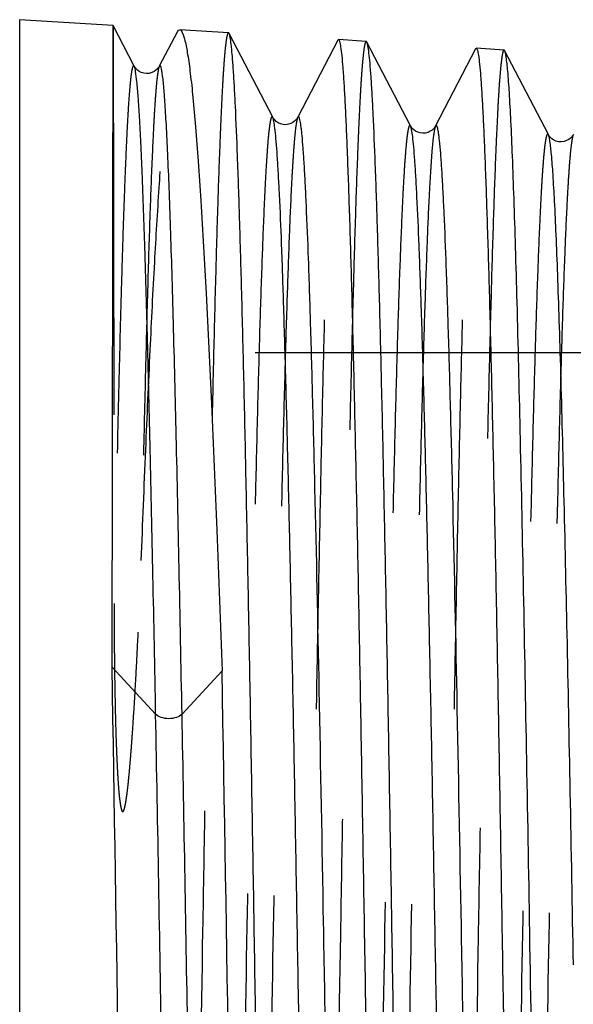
# Model space of a CAD drawing. Header units: millimetres. Extents: x 414 to 586, y 465 to 535.
# Tile 10 of 11: x 542 to 551, y 508 to 525. Entities that reach past the tile are written whole.
import ezdxf

# ---------------------------------------------------------------- set-up
doc = ezdxf.new("R2010")
doc.units = ezdxf.units.MM
doc.header["$LTSCALE"] = 65.185185
doc.linetypes.add('HIDDEN', pattern=[0.2, 0.1, -0.1])
doc.layers.add('KONST.EL_MIT_GEO', color=7, linetype='CONTINUOUS')
doc.layers.add('KURVEN', color=7, linetype='CONTINUOUS')

msp = doc.modelspace()

# ---------------------------------------------------------------- linework, layer by layer
at = {"layer": 'KONST.EL_MIT_GEO', "color": 7, "linetype": 'Continuous'}
for p, q in [((543.466, 524.479), (541.9, 524.576)), ((541.9, 524.576), (541.9, 475.424)), ((543.448, 513.74), (543.466, 524.479)), ((543.82, 523.797), (543.466, 524.479)), ((545.399, 524.358), (544.582, 524.409)), ((544.538, 524.369), (544.24, 523.797)), ((546.141, 522.943), (545.409, 524.348)), ((547.708, 524.214), (547.243, 524.243)), ((547.232, 524.232), (546.56, 522.943)), ((548.45, 522.798), (547.718, 524.203)), ((549.541, 524.088), (548.869, 522.798)), ((550.017, 524.069), (549.552, 524.098)), ((550.759, 522.654), (550.027, 524.059)), ((544.179, 512.952), (543.448, 513.74)), ((545.292, 513.675), (544.621, 512.952))]:
    msp.add_line(p, q, dxfattribs=at)
at = {"layer": 'KONST.EL_MIT_GEO', "color": 8, "linetype": 'HIDDEN'}
for p, q in [((543.466, 524.479), (543.482, 514.802)), ((565.4, 519), (526.6, 519))]:
    msp.add_line(p, q, dxfattribs=at)
at = {"layer": 'KONST.EL_MIT_GEO', "color": 7, "linetype": 'Continuous'}
for points in [[(544.24, 523.797), (544.239, 523.794), (544.232, 523.783), (544.223, 523.77), (544.208, 523.752), (544.184, 523.73), (544.152, 523.708), (544.114, 523.69), (544.071, 523.678), (544.025, 523.674), (543.98, 523.679), (543.938, 523.693), (543.902, 523.712), (543.873, 523.733), (543.853, 523.752), (543.839, 523.769), (543.829, 523.783), (543.822, 523.794), (543.82, 523.797)], [(546.56, 522.943), (546.558, 522.94), (546.552, 522.929), (546.543, 522.916), (546.529, 522.899), (546.507, 522.878), (546.478, 522.857), (546.443, 522.839), (546.403, 522.826), (546.358, 522.819), (546.313, 522.822), (546.271, 522.834), (546.232, 522.851), (546.201, 522.872), (546.179, 522.892), (546.163, 522.909), (546.151, 522.925), (546.144, 522.937), (546.141, 522.943)], [(548.869, 522.798), (548.866, 522.793), (548.859, 522.781), (548.849, 522.767), (548.833, 522.75), (548.81, 522.729), (548.779, 522.708), (548.743, 522.691), (548.702, 522.679), (548.657, 522.675), (548.614, 522.68), (548.572, 522.692), (548.535, 522.711), (548.505, 522.732), (548.484, 522.751), (548.47, 522.768), (548.459, 522.783), (548.452, 522.794), (548.45, 522.798)], [(551.178, 522.654), (551.173, 522.645), (551.165, 522.633), (551.152, 522.616), (551.13, 522.594), (551.101, 522.571), (551.065, 522.552), (551.023, 522.537), (550.975, 522.531), (550.93, 522.534), (550.887, 522.546), (550.848, 522.564), (550.818, 522.585), (550.796, 522.604), (550.781, 522.621), (550.769, 522.636), (550.762, 522.648), (550.759, 522.654)]]:
    msp.add_lwpolyline(points, dxfattribs=at)
for centre, radius, start, end in [((-5301.591, 413.706), 5845.895, 0.8458011, 0.9804853), ((-3247.232, 446.102), 3793.126, 0.814168, 1.020763)]:
    msp.add_arc(centre, radius, start, end, dxfattribs=at)
for points, knots in [([(544.538, 524.369), (544.542, 524.375), (544.551, 524.392), (544.569, 524.41), (544.582, 524.409)], [0, 0, 0, 0, 0.349172, 1, 1, 1, 1]), ([(544.582, 524.409), (544.603, 524.408), (544.643, 524.33), (544.678, 524.199), (544.722, 523.964), (544.764, 523.65), (544.808, 523.245), (544.851, 522.754), (544.895, 522.18), (544.957, 521.251), (545.033, 519.898), (545.12, 518.059), (545.208, 515.952), (545.264, 514.461), (545.292, 513.675)], [0, 0, 0, 0, 0.006062, 0.019528, 0.041072, 0.070754, 0.108513, 0.154235, 0.207761, 0.268906, 0.413128, 0.5848, 0.781388, 1, 1, 1, 1]), ([(545.976, 500), (545.953, 501.555), (545.906, 504.608), (545.837, 509.045), (545.778, 512.561), (545.729, 515.166), (545.694, 516.92), (545.659, 518.517), (545.624, 519.943), (545.589, 521.183), (545.554, 522.227), (545.524, 522.97), (545.499, 523.458), (545.482, 523.744), (545.464, 523.974), (545.448, 524.149), (545.431, 524.267), (545.419, 524.328), (545.409, 524.348)], [0, 0, 0, 0, 0.191537, 0.376, 0.54655, 0.624605, 0.696865, 0.76266, 0.82138, 0.87248, 0.915489, 0.95001, 0.963987, 0.975729, 0.985214, 0.992421, 0.997344, 1, 1, 1, 1]), ([(547.232, 524.232), (547.233, 524.234), (547.235, 524.238), (547.239, 524.243), (547.243, 524.243)], [0, 0, 0, 0, 0.349276, 1, 1, 1, 1]), ([(547.243, 524.243), (547.247, 524.242), (547.255, 524.231), (547.267, 524.192), (547.283, 524.104), (547.3, 523.959), (547.317, 523.754), (547.335, 523.493), (547.352, 523.175), (547.37, 522.801), (547.395, 522.195), (547.426, 521.305), (547.462, 520.085), (547.497, 518.672), (547.533, 517.079), (547.569, 515.323), (547.605, 513.418), (547.64, 511.385), (547.689, 508.473), (547.749, 504.666), (547.796, 501.575), (547.82, 500)], [0, 0, 0, 0, 0.000493, 0.001489, 0.005214, 0.011301, 0.019753, 0.030556, 0.043687, 0.059115, 0.076804, 0.118792, 0.169253, 0.227701, 0.293577, 0.366247, 0.445013, 0.529116, 0.617747, 0.805143, 1, 1, 1, 1]), ([(548.285, 500), (548.262, 501.546), (548.215, 504.58), (548.146, 508.99), (548.087, 512.485), (548.038, 515.074), (548.003, 516.818), (547.968, 518.406), (547.933, 519.823), (547.898, 521.057), (547.863, 522.094), (547.833, 522.833), (547.808, 523.318), (547.791, 523.602), (547.773, 523.831), (547.757, 524.005), (547.74, 524.123), (547.728, 524.184), (547.718, 524.203)], [0, 0, 0, 0, 0.191516, 0.375961, 0.546497, 0.624547, 0.696805, 0.762599, 0.82132, 0.872424, 0.915439, 0.949969, 0.963951, 0.975699, 0.985191, 0.992405, 0.997335, 1, 1, 1, 1]), ([(549.541, 524.088), (549.541, 524.09), (549.544, 524.094), (549.548, 524.098), (549.552, 524.098)], [0, 0, 0, 0, 0.349271, 1, 1, 1, 1]), ([(549.552, 524.098), (549.556, 524.098), (549.564, 524.087), (549.576, 524.048), (549.592, 523.961), (549.609, 523.816), (549.626, 523.612), (549.644, 523.353), (549.661, 523.037), (549.679, 522.666), (549.704, 522.062), (549.735, 521.178), (549.771, 519.965), (549.806, 518.561), (549.842, 516.978), (549.878, 515.231), (549.914, 513.338), (549.949, 511.317), (549.998, 508.423), (550.058, 504.638), (550.105, 501.566), (550.129, 500)], [0, 0, 0, 0, 0.000494, 0.001492, 0.005217, 0.011305, 0.019758, 0.030562, 0.043693, 0.059121, 0.07681, 0.118799, 0.169259, 0.227708, 0.293583, 0.366253, 0.445018, 0.52912, 0.61775, 0.805145, 1, 1, 1, 1]), ([(550.448, 509.302), (550.431, 510.326), (550.396, 512.289), (550.344, 515.088), (550.292, 517.578), (550.248, 519.437), (550.211, 520.732), (550.186, 521.547), (550.16, 522.252), (550.135, 522.843), (550.109, 523.318), (550.087, 523.639), (550.068, 523.835), (550.056, 523.937), (550.043, 524.009), (550.034, 524.046), (550.027, 524.059)], [0, 0, 0, 0, 0.207995, 0.398854, 0.568687, 0.714018, 0.776548, 0.831883, 0.879742, 0.919883, 0.952104, 0.976248, 0.985257, 0.992213, 0.997117, 1, 1, 1, 1]), ([(544.179, 512.952), (544.165, 513.724), (544.136, 515.195), (544.091, 517.278), (544.047, 519.108), (544.003, 520.657), (543.965, 521.762), (543.933, 522.491), (543.912, 522.915), (543.889, 523.256), (543.87, 523.513), (543.847, 523.683), (543.834, 523.771), (543.82, 523.797)], [0, 0, 0, 0, 0.213543, 0.406435, 0.575846, 0.719315, 0.834807, 0.881546, 0.92073, 0.952232, 0.975964, 0.991872, 1, 1, 1, 1]), ([(544.621, 512.952), (544.605, 513.769), (544.575, 515.32), (544.528, 517.506), (544.487, 519.153), (544.454, 520.317), (544.431, 521.066), (544.407, 521.729), (544.384, 522.302), (544.363, 522.722), (544.347, 523.012), (544.335, 523.195), (544.324, 523.353), (544.312, 523.488), (544.3, 523.599), (544.289, 523.684), (544.277, 523.75), (544.269, 523.784), (544.254, 523.814), (544.243, 523.802), (544.24, 523.797)], [0, 0, 0, 0, 0.225399, 0.427391, 0.602642, 0.679325, 0.748293, 0.809273, 0.862029, 0.906358, 0.925312, 0.942102, 0.956713, 0.969136, 0.979363, 0.98739, 0.993224, 0.996896, 0.998571, 1, 1, 1, 1]), ([(547.295, 477.13), (547.293, 477.126), (547.288, 477.116), (547.273, 477.124), (547.267, 477.144), (547.257, 477.175), (547.249, 477.22), (547.24, 477.279), (547.231, 477.351), (547.219, 477.475), (547.203, 477.663), (547.185, 477.93), (547.168, 478.25), (547.142, 478.781), (547.111, 479.571), (547.076, 480.665), (547.04, 481.946), (546.99, 483.989), (546.929, 486.904), (546.859, 490.751), (546.788, 494.955), (546.717, 499.354), (546.647, 503.779), (546.576, 508.059), (546.516, 511.461), (546.467, 513.987), (546.431, 515.692), (546.395, 517.247), (546.359, 518.636), (546.324, 519.846), (546.289, 520.865), (546.258, 521.59), (546.232, 522.068), (546.215, 522.348), (546.197, 522.574), (546.18, 522.746), (546.163, 522.862), (546.151, 522.923), (546.141, 522.943)], [0, 0, 0, 0, 0.000301, 0.000511, 0.000935, 0.00164, 0.002637, 0.003929, 0.005518, 0.007403, 0.01206, 0.017892, 0.024884, 0.033022, 0.052652, 0.076594, 0.104617, 0.136452, 0.210294, 0.295278, 0.388135, 0.485294, 0.58302, 0.677561, 0.765285, 0.805526, 0.842829, 0.876837, 0.907222, 0.933693, 0.955998, 0.973923, 0.981189, 0.9873, 0.992243, 0.996008, 0.99859, 1, 1, 1, 1]), ([(547.714, 477.13), (547.704, 477.149), (547.693, 477.21), (547.675, 477.327), (547.658, 477.5), (547.64, 477.726), (547.623, 478.006), (547.597, 478.486), (547.566, 479.213), (547.531, 480.235), (547.495, 481.447), (547.46, 482.839), (547.424, 484.396), (547.388, 486.104), (547.339, 488.634), (547.278, 492.038), (547.208, 496.321), (547.137, 500.746), (547.066, 505.144), (546.996, 509.345), (546.925, 513.187), (546.865, 516.097), (546.814, 518.137), (546.779, 519.415), (546.744, 520.507), (546.713, 521.295), (546.687, 521.825), (546.67, 522.144), (546.652, 522.41), (546.637, 522.598), (546.624, 522.721), (546.615, 522.794), (546.606, 522.852), (546.598, 522.897), (546.588, 522.928), (546.582, 522.948), (546.567, 522.956), (546.562, 522.947), (546.56, 522.943)], [0, 0, 0, 0, 0.001414, 0.004004, 0.00778, 0.012737, 0.018865, 0.026151, 0.044122, 0.066481, 0.093011, 0.123458, 0.157527, 0.194891, 0.235189, 0.323008, 0.417606, 0.515345, 0.612471, 0.705253, 0.790132, 0.863851, 0.895624, 0.923588, 0.947475, 0.967058, 0.975175, 0.98215, 0.987967, 0.992613, 0.994494, 0.996079, 0.997369, 0.998364, 0.999067, 0.999491, 0.999701, 1, 1, 1, 1]), ([(549.604, 477.274), (549.602, 477.27), (549.598, 477.261), (549.582, 477.268), (549.576, 477.288), (549.566, 477.319), (549.558, 477.363), (549.549, 477.421), (549.54, 477.493), (549.528, 477.616), (549.512, 477.803), (549.494, 478.068), (549.477, 478.386), (549.451, 478.913), (549.42, 479.698), (549.385, 480.785), (549.349, 482.057), (549.299, 484.087), (549.238, 486.983), (549.168, 490.806), (549.097, 494.983), (549.026, 499.354), (548.956, 503.751), (548.885, 508.005), (548.825, 511.385), (548.776, 513.896), (548.74, 515.591), (548.704, 517.136), (548.669, 518.516), (548.633, 519.719), (548.598, 520.732), (548.567, 521.453), (548.541, 521.928), (548.524, 522.206), (548.506, 522.431), (548.489, 522.602), (548.472, 522.718), (548.46, 522.779), (548.45, 522.798)], [0, 0, 0, 0, 0.000304, 0.000514, 0.000937, 0.001639, 0.002634, 0.003924, 0.005511, 0.007394, 0.012047, 0.017874, 0.024862, 0.032995, 0.052616, 0.07655, 0.104566, 0.136393, 0.210223, 0.295197, 0.388048, 0.485204, 0.58293, 0.677474, 0.765207, 0.805453, 0.842762, 0.876775, 0.907167, 0.933647, 0.955959, 0.973894, 0.981164, 0.98728, 0.992227, 0.995997, 0.998584, 1, 1, 1, 1]), ([(550.023, 477.274), (550.013, 477.293), (550.001, 477.354), (549.984, 477.471), (549.967, 477.642), (549.949, 477.868), (549.932, 478.146), (549.906, 478.623), (549.875, 479.346), (549.84, 480.361), (549.804, 481.567), (549.768, 482.95), (549.733, 484.498), (549.697, 486.195), (549.648, 488.709), (549.587, 492.092), (549.517, 496.348), (549.446, 500.746), (549.375, 505.115), (549.305, 509.289), (549.234, 513.108), (549.173, 515.999), (549.123, 518.026), (549.088, 519.295), (549.053, 520.38), (549.022, 521.163), (548.996, 521.689), (548.979, 522.006), (548.961, 522.27), (548.946, 522.457), (548.933, 522.579), (548.924, 522.651), (548.915, 522.709), (548.907, 522.754), (548.897, 522.784), (548.891, 522.804), (548.876, 522.812), (548.871, 522.802), (548.869, 522.798)], [0, 0, 0, 0, 0.00142, 0.004015, 0.007795, 0.012757, 0.01889, 0.026179, 0.04416, 0.066526, 0.093064, 0.123517, 0.157593, 0.194962, 0.235264, 0.323089, 0.417689, 0.515428, 0.612549, 0.705324, 0.790192, 0.8639, 0.895666, 0.923623, 0.947503, 0.967079, 0.975192, 0.982164, 0.987977, 0.992619, 0.994499, 0.996082, 0.99737, 0.998363, 0.999066, 0.999488, 0.999699, 1, 1, 1, 1]), ([(551.179, 508.759), (551.162, 509.721), (551.129, 511.567), (551.077, 514.199), (551.025, 516.541), (550.981, 518.29), (550.944, 519.509), (550.918, 520.278), (550.892, 520.942), (550.867, 521.5), (550.841, 521.949), (550.816, 522.285), (550.795, 522.495), (550.775, 522.605), (550.765, 522.641), (550.759, 522.654)], [0, 0, 0, 0, 0.207658, 0.398247, 0.567896, 0.713143, 0.775673, 0.831037, 0.878957, 0.919189, 0.951533, 0.975833, 0.991984, 0.996998, 1, 1, 1, 1]), ([(544.621, 512.952), (544.597, 512.926), (544.522, 512.889), (544.4, 512.87), (544.278, 512.889), (544.203, 512.926), (544.179, 512.952)], [0, 0, 0, 0, 0.225602, 0.5, 0.774398, 1, 1, 1, 1]), ([(544.986, 476.985), (544.984, 476.98), (544.971, 476.968), (544.956, 477.003), (544.947, 477.041), (544.934, 477.115), (544.922, 477.212), (544.909, 477.337), (544.897, 477.488), (544.884, 477.666), (544.872, 477.871), (544.854, 478.195), (544.833, 478.664), (544.808, 479.302), (544.783, 480.038), (544.758, 480.868), (544.723, 482.151), (544.68, 483.957), (544.63, 486.342), (544.581, 488.985), (544.531, 491.836), (544.463, 495.894), (544.381, 501.064), (544.284, 507.112), (544.215, 511.066), (544.179, 512.952)], [0, 0, 0, 0, 0.000459, 0.001036, 0.002298, 0.004295, 0.007032, 0.010512, 0.014732, 0.019688, 0.025374, 0.031784, 0.046746, 0.064506, 0.084978, 0.108069, 0.133668, 0.1919, 0.258578, 0.332446, 0.412116, 0.496087, 0.670568, 0.842832, 1, 1, 1, 1]), ([(545.405, 476.985), (545.4, 476.997), (545.391, 477.03), (545.372, 477.129), (545.352, 477.318), (545.328, 477.619), (545.305, 478.021), (545.281, 478.52), (545.256, 479.115), (545.232, 479.803), (545.198, 480.897), (545.156, 482.472), (545.108, 484.588), (545.06, 486.979), (545.011, 489.601), (544.963, 492.409), (544.897, 496.377), (544.818, 501.409), (544.723, 507.285), (544.656, 511.121), (544.621, 512.952)], [0, 0, 0, 0, 0.001067, 0.002825, 0.008441, 0.01686, 0.028049, 0.041962, 0.058537, 0.077702, 0.099372, 0.149829, 0.209012, 0.275867, 0.349206, 0.427723, 0.510022, 0.680079, 0.847346, 1, 1, 1, 1]), ([(550.594, 500), (550.582, 500.795), (550.534, 503.895), (550.486, 506.996), (550.448, 509.302)], [0, 0, 0, 0, 0.25624, 1, 1, 1, 1])]:
    msp.add_open_spline(points, degree=3, knots=knots, dxfattribs=at)
at = {"layer": 'KONST.EL_MIT_GEO', "color": 8, "linetype": 'HIDDEN'}
for points, knots in [([(543.938, 515.524), (543.962, 516.142), (544.009, 517.317), (544.083, 518.982), (544.157, 520.445), (544.231, 521.692), (544.304, 522.709), (544.368, 523.407), (544.422, 523.843), (544.458, 524.076), (544.494, 524.245), (544.521, 524.336), (544.538, 524.369)], [0, 0, 0, 0, 0.209148, 0.397563, 0.563248, 0.704464, 0.819731, 0.907865, 0.941482, 0.968034, 0.987509, 1, 1, 1, 1]), ([(545.399, 524.358), (545.395, 524.358), (545.386, 524.347), (545.374, 524.31), (545.358, 524.223), (545.342, 524.078), (545.324, 523.874), (545.307, 523.614), (545.289, 523.296), (545.271, 522.921), (545.246, 522.313), (545.215, 521.42), (545.18, 520.195), (545.144, 518.776), (545.108, 517.176), (545.073, 515.41), (545.037, 513.496), (545.001, 511.452), (544.952, 508.523), (544.892, 504.694), (544.845, 501.585), (544.822, 500)], [0, 0, 0, 0, 0.000463, 0.001419, 0.005062, 0.011075, 0.019459, 0.030201, 0.043277, 0.058657, 0.076304, 0.118228, 0.168648, 0.227077, 0.292954, 0.365644, 0.444448, 0.528605, 0.617306, 0.804891, 1, 1, 1, 1]), ([(546.665, 500), (546.689, 501.548), (546.735, 504.586), (546.804, 509.002), (546.863, 512.5), (546.912, 515.092), (546.947, 516.838), (546.982, 518.428), (547.017, 519.847), (547.052, 521.081), (547.086, 522.121), (547.117, 522.86), (547.142, 523.346), (547.159, 523.63), (547.176, 523.86), (547.193, 524.034), (547.21, 524.152), (547.222, 524.213), (547.232, 524.232)], [0, 0, 0, 0, 0.191547, 0.375984, 0.5465, 0.624541, 0.696791, 0.762581, 0.821301, 0.872408, 0.915427, 0.949962, 0.963946, 0.975697, 0.98519, 0.992406, 0.997336, 1, 1, 1, 1]), ([(547.708, 524.214), (547.704, 524.214), (547.695, 524.203), (547.683, 524.166), (547.667, 524.079), (547.651, 523.936), (547.633, 523.733), (547.616, 523.474), (547.598, 523.158), (547.58, 522.786), (547.555, 522.181), (547.524, 521.293), (547.489, 520.076), (547.453, 518.665), (547.417, 517.074), (547.381, 515.319), (547.346, 513.416), (547.31, 511.384), (547.261, 508.473), (547.201, 504.666), (547.154, 501.576), (547.131, 500)], [0, 0, 0, 0, 0.000465, 0.001421, 0.005065, 0.011078, 0.019463, 0.030204, 0.04328, 0.05866, 0.076308, 0.118232, 0.168651, 0.22708, 0.292957, 0.365647, 0.444449, 0.528607, 0.617308, 0.804891, 1, 1, 1, 1]), ([(548.974, 500), (548.998, 501.538), (549.044, 504.558), (549.113, 508.947), (549.172, 512.425), (549.221, 515.001), (549.256, 516.737), (549.291, 518.317), (549.326, 519.727), (549.361, 520.955), (549.395, 521.988), (549.426, 522.723), (549.451, 523.206), (549.468, 523.489), (549.485, 523.717), (549.502, 523.891), (549.519, 524.008), (549.531, 524.069), (549.541, 524.088)], [0, 0, 0, 0, 0.191526, 0.375944, 0.546446, 0.624483, 0.69673, 0.76252, 0.821241, 0.872351, 0.915377, 0.949921, 0.96391, 0.975667, 0.985166, 0.992389, 0.997327, 1, 1, 1, 1]), ([(550.017, 524.069), (550.013, 524.069), (550.004, 524.059), (549.993, 524.022), (549.977, 523.936), (549.961, 523.793), (549.943, 523.592), (549.925, 523.334), (549.908, 523.02), (549.89, 522.65), (549.864, 522.049), (549.834, 521.166), (549.798, 519.956), (549.762, 518.554), (549.726, 516.973), (549.691, 515.228), (549.655, 513.336), (549.619, 511.316), (549.57, 508.423), (549.51, 504.638), (549.463, 501.566), (549.439, 500)], [0, 0, 0, 0, 0.000466, 0.001422, 0.005066, 0.01108, 0.019464, 0.030206, 0.043282, 0.058662, 0.07631, 0.118234, 0.168652, 0.227081, 0.292958, 0.365647, 0.44445, 0.528607, 0.617308, 0.804891, 1, 1, 1, 1]), ([(543.82, 523.797), (543.818, 523.802), (543.81, 523.813), (543.793, 523.791), (543.787, 523.763), (543.775, 523.711), (543.766, 523.641), (543.755, 523.55), (543.745, 523.44), (543.73, 523.253), (543.711, 522.971), (543.691, 522.575), (543.67, 522.103), (543.649, 521.556), (543.628, 520.937), (543.599, 519.973), (543.563, 518.606), (543.522, 516.783), (543.496, 515.488), (543.482, 514.802)], [0, 0, 0, 0, 0.001651, 0.003261, 0.006793, 0.012478, 0.020354, 0.030426, 0.042693, 0.057145, 0.092556, 0.136539, 0.188934, 0.249558, 0.318195, 0.394607, 0.569679, 0.772381, 1, 1, 1, 1]), ([(544.24, 523.797), (544.229, 523.776), (544.217, 523.707), (544.198, 523.575), (544.181, 523.377), (544.162, 523.117), (544.144, 522.794), (544.117, 522.242), (544.084, 521.405), (544.047, 520.23), (544.011, 518.839), (543.973, 517.246), (543.95, 516.119), (543.938, 515.524)], [0, 0, 0, 0, 0.008639, 0.024898, 0.048816, 0.080344, 0.119395, 0.16586, 0.280478, 0.422908, 0.591571, 0.784631, 1, 1, 1, 1]), ([(546.141, 522.943), (546.139, 522.947), (546.134, 522.956), (546.118, 522.948), (546.113, 522.928), (546.103, 522.897), (546.095, 522.851), (546.086, 522.793), (546.077, 522.72), (546.064, 522.596), (546.049, 522.406), (546.031, 522.139), (546.013, 521.817), (545.988, 521.285), (545.957, 520.492), (545.921, 519.394), (545.886, 518.109), (545.836, 516.059), (545.775, 513.135), (545.704, 509.275), (545.634, 505.058), (545.563, 500.645), (545.492, 496.207), (545.421, 491.913), (545.361, 488.501), (545.312, 485.967), (545.276, 484.257), (545.241, 482.698), (545.205, 481.305), (545.169, 480.091), (545.134, 479.069), (545.103, 478.341), (545.078, 477.862), (545.06, 477.582), (545.043, 477.355), (545.026, 477.182), (545.008, 477.066), (544.996, 477.004), (544.986, 476.985)], [0, 0, 0, 0, 0.000299, 0.00051, 0.000935, 0.001641, 0.00264, 0.003934, 0.005525, 0.007412, 0.012073, 0.017908, 0.024904, 0.033045, 0.052681, 0.076628, 0.104657, 0.136496, 0.210345, 0.295334, 0.388192, 0.48535, 0.583073, 0.677608, 0.765326, 0.805564, 0.842863, 0.876866, 0.907246, 0.933714, 0.956014, 0.973935, 0.981199, 0.987308, 0.992249, 0.996012, 0.998592, 1, 1, 1, 1]), ([(546.56, 522.943), (546.55, 522.923), (546.538, 522.862), (546.52, 522.745), (546.504, 522.572), (546.486, 522.345), (546.468, 522.064), (546.442, 521.583), (546.412, 520.853), (546.376, 519.829), (546.341, 518.613), (546.305, 517.217), (546.269, 515.655), (546.234, 513.942), (546.184, 511.404), (546.124, 507.989), (546.053, 503.693), (545.983, 499.254), (545.912, 494.842), (545.841, 490.628), (545.771, 486.773), (545.71, 483.853), (545.66, 481.807), (545.624, 480.525), (545.589, 479.429), (545.558, 478.639), (545.533, 478.107), (545.515, 477.787), (545.498, 477.52), (545.482, 477.331), (545.469, 477.207), (545.461, 477.135), (545.452, 477.076), (545.443, 477.031), (545.434, 477), (545.428, 476.98), (545.412, 476.972), (545.408, 476.981), (545.406, 476.985)], [0, 0, 0, 0, 0.001412, 0.003999, 0.007773, 0.012727, 0.018853, 0.026136, 0.044103, 0.066457, 0.092984, 0.123427, 0.157494, 0.194855, 0.23515, 0.322965, 0.417561, 0.515301, 0.612429, 0.705215, 0.790098, 0.863824, 0.8956, 0.923568, 0.947459, 0.967046, 0.975165, 0.982143, 0.987961, 0.992609, 0.994491, 0.996077, 0.997368, 0.998364, 0.999068, 0.999492, 0.999702, 1, 1, 1, 1]), ([(548.45, 522.798), (548.448, 522.802), (548.443, 522.812), (548.427, 522.804), (548.422, 522.784), (548.412, 522.753), (548.404, 522.708), (548.395, 522.65), (548.386, 522.577), (548.373, 522.454), (548.358, 522.266), (548.34, 522), (548.322, 521.681), (548.297, 521.152), (548.266, 520.365), (548.23, 519.274), (548.195, 517.998), (548.145, 515.96), (548.084, 513.055), (548.013, 509.22), (547.943, 505.03), (547.872, 500.645), (547.801, 496.234), (547.73, 491.967), (547.67, 488.577), (547.621, 486.058), (547.585, 484.358), (547.55, 482.809), (547.514, 481.424), (547.479, 480.218), (547.443, 479.202), (547.412, 478.478), (547.387, 478.002), (547.369, 477.723), (547.352, 477.498), (547.335, 477.326), (547.317, 477.21), (547.305, 477.149), (547.295, 477.13)], [0, 0, 0, 0, 0.000301, 0.000512, 0.000936, 0.001641, 0.002638, 0.00393, 0.005519, 0.007405, 0.012062, 0.017893, 0.024885, 0.033022, 0.052651, 0.076591, 0.104613, 0.136446, 0.210283, 0.295262, 0.388114, 0.485268, 0.582991, 0.677528, 0.765253, 0.805494, 0.842799, 0.876807, 0.907195, 0.933669, 0.955977, 0.973907, 0.981175, 0.987288, 0.992234, 0.996001, 0.998587, 1, 1, 1, 1]), ([(548.869, 522.798), (548.859, 522.779), (548.847, 522.718), (548.829, 522.601), (548.812, 522.429), (548.795, 522.203), (548.777, 521.924), (548.751, 521.446), (548.721, 520.721), (548.685, 519.702), (548.65, 518.493), (548.614, 517.106), (548.578, 515.553), (548.542, 513.85), (548.493, 511.328), (548.433, 507.934), (548.362, 503.665), (548.291, 499.254), (548.221, 494.87), (548.15, 490.683), (548.08, 486.852), (548.019, 483.951), (547.969, 481.918), (547.933, 480.644), (547.898, 479.556), (547.867, 478.771), (547.842, 478.243), (547.824, 477.925), (547.806, 477.66), (547.791, 477.473), (547.778, 477.35), (547.769, 477.278), (547.76, 477.22), (547.752, 477.175), (547.743, 477.144), (547.737, 477.124), (547.721, 477.116), (547.717, 477.126), (547.714, 477.13)], [0, 0, 0, 0, 0.001417, 0.004009, 0.007788, 0.012747, 0.018878, 0.026165, 0.044142, 0.066504, 0.093039, 0.12349, 0.157563, 0.194931, 0.235231, 0.323054, 0.417655, 0.515395, 0.612519, 0.705298, 0.790172, 0.863884, 0.895653, 0.923612, 0.947495, 0.967073, 0.975188, 0.982161, 0.987975, 0.992619, 0.994498, 0.996082, 0.997371, 0.998364, 0.999067, 0.999489, 0.9997, 1, 1, 1, 1]), ([(550.759, 522.654), (550.757, 522.658), (550.752, 522.667), (550.736, 522.66), (550.731, 522.64), (550.721, 522.61), (550.713, 522.565), (550.704, 522.507), (550.695, 522.435), (550.682, 522.313), (550.667, 522.126), (550.649, 521.863), (550.631, 521.546), (550.606, 521.02), (550.575, 520.238), (550.539, 519.155), (550.504, 517.887), (550.454, 515.863), (550.393, 512.977), (550.322, 509.166), (550.252, 505.002), (550.181, 500.645), (550.11, 496.262), (550.04, 492.022), (549.979, 488.653), (549.93, 486.15), (549.894, 484.46), (549.859, 482.92), (549.823, 481.544), (549.788, 480.345), (549.752, 479.335), (549.722, 478.616), (549.696, 478.142), (549.678, 477.864), (549.661, 477.641), (549.644, 477.47), (549.626, 477.354), (549.614, 477.293), (549.604, 477.274)], [0, 0, 0, 0, 0.000304, 0.000515, 0.000937, 0.00164, 0.002634, 0.003924, 0.00551, 0.007393, 0.012044, 0.01787, 0.024857, 0.032989, 0.052608, 0.076538, 0.104551, 0.136376, 0.2102, 0.295169, 0.388014, 0.485166, 0.582891, 0.677434, 0.765168, 0.805416, 0.842727, 0.876743, 0.907138, 0.933621, 0.955938, 0.973877, 0.98115, 0.987268, 0.992219, 0.995991, 0.998582, 1, 1, 1, 1]), ([(551.178, 522.654), (551.168, 522.635), (551.156, 522.574), (551.138, 522.457), (551.121, 522.286), (551.104, 522.061), (551.086, 521.783), (551.06, 521.308), (551.029, 520.587), (550.994, 519.574), (550.959, 518.373), (550.923, 516.994), (550.887, 515.45), (550.851, 513.758), (550.802, 511.252), (550.742, 507.879), (550.671, 503.636), (550.6, 499.253), (550.53, 494.897), (550.459, 490.737), (550.389, 486.931), (550.328, 484.049), (550.278, 482.029), (550.242, 480.764), (550.207, 479.683), (550.176, 478.903), (550.151, 478.379), (550.133, 478.063), (550.115, 477.8), (550.1, 477.614), (550.087, 477.492), (550.078, 477.42), (550.069, 477.363), (550.061, 477.318), (550.052, 477.288), (550.046, 477.268), (550.03, 477.261), (550.025, 477.27), (550.023, 477.274)], [0, 0, 0, 0, 0.001424, 0.004023, 0.007808, 0.012773, 0.01891, 0.026204, 0.044191, 0.066565, 0.093109, 0.123569, 0.15765, 0.195025, 0.235331, 0.323163, 0.417766, 0.515505, 0.612624, 0.705394, 0.790254, 0.86395, 0.89571, 0.92366, 0.947534, 0.967102, 0.975212, 0.98218, 0.987989, 0.992628, 0.994505, 0.996087, 0.997373, 0.998365, 0.999065, 0.999486, 0.999697, 1, 1, 1, 1]), ([(543.482, 514.802), (543.482, 514.648), (543.483, 514.337), (543.487, 513.866), (543.494, 513.388), (543.504, 512.902), (543.516, 512.493), (543.528, 512.204), (543.536, 512.037), (543.543, 511.912), (543.551, 511.786), (543.559, 511.68), (543.567, 511.596), (543.574, 511.533), (543.581, 511.48), (543.587, 511.438), (543.593, 511.406), (543.599, 511.374), (543.608, 511.349), (543.614, 511.327), (543.635, 511.318), (543.643, 511.337), (543.651, 511.355), (543.659, 511.382), (543.666, 511.412), (543.672, 511.443), (543.68, 511.485), (543.688, 511.537), (543.7, 511.621), (543.713, 511.725), (543.726, 511.85), (543.738, 511.975), (543.749, 512.1), (543.763, 512.265), (543.779, 512.471), (543.802, 512.797), (543.828, 513.201), (543.855, 513.681), (543.879, 514.153), (543.908, 514.766), (543.927, 515.222), (543.938, 515.524)], [0, 0, 0, 0, 0.059952, 0.120942, 0.18294, 0.245914, 0.309837, 0.342147, 0.358389, 0.37469, 0.391051, 0.407474, 0.41571, 0.423965, 0.432242, 0.436392, 0.44055, 0.444725, 0.448919, 0.451069, 0.453311, 0.455461, 0.457529, 0.461659, 0.465781, 0.469898, 0.474011, 0.482225, 0.490427, 0.50679, 0.523103, 0.539363, 0.555571, 0.571725, 0.603872, 0.635797, 0.698967, 0.761195, 0.822447, 0.882688, 1, 1, 1, 1])]:
    msp.add_open_spline(points, degree=3, knots=knots, dxfattribs=at)
at = {"layer": 'KONST.EL_MIT_GEO', "color": 7, "linetype": 'Continuous'}
for points in [[(545.409, 524.348), (545.407, 524.352), (545.404, 524.358), (545.399, 524.358)], [(547.718, 524.203), (547.716, 524.208), (547.713, 524.213), (547.708, 524.214)], [(550.027, 524.059), (550.025, 524.063), (550.022, 524.069), (550.017, 524.069)]]:
    msp.add_open_spline(points, degree=3, dxfattribs=at)
at = {"layer": 'KURVEN', "color": 8, "linetype": 'HIDDEN'}
msp.add_arc((565.4, 500), 16, 90, 270, dxfattribs=at)

doc.saveas('drawing.dxf')
